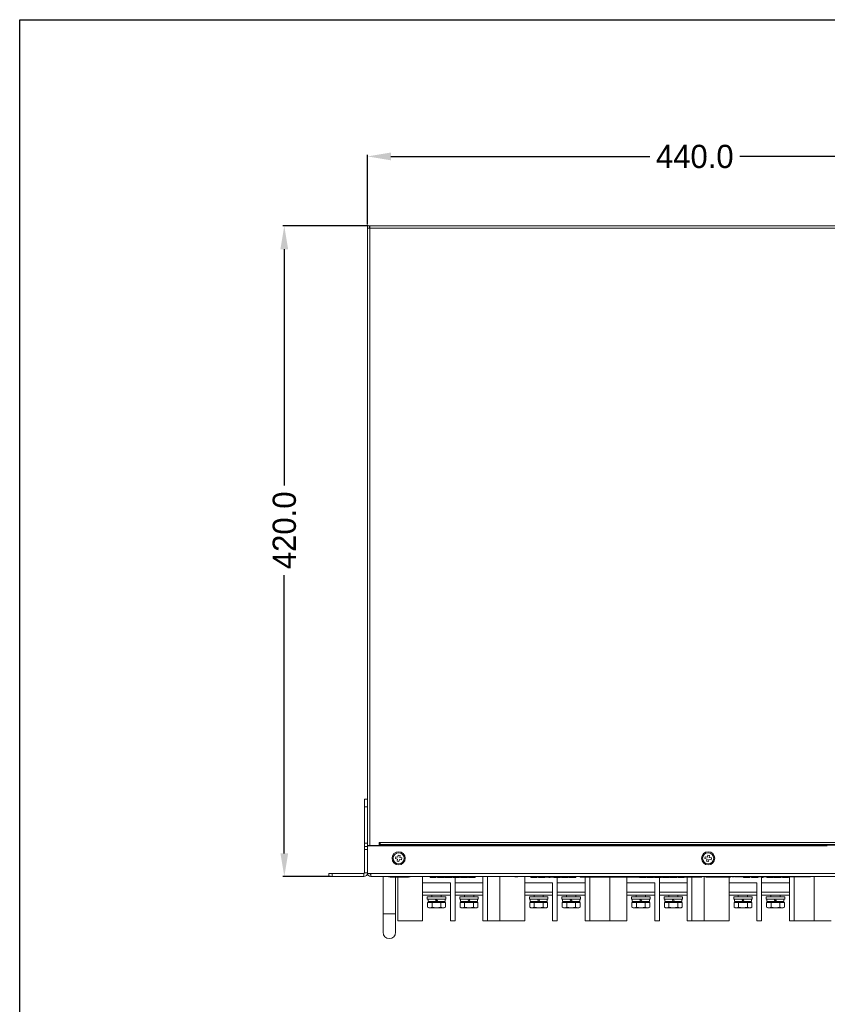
# Model space of a CAD drawing. Header units: millimetres. Extents: x -2390 to -1520, y 516 to 1788.
# Tile 32 of 33: x -2390 to -1868, y 1152 to 1788. Entities that reach past the tile are written whole.
import ezdxf

# ---------------------------------------------------------------- set-up
doc = ezdxf.new("R2010")
doc.units = ezdxf.units.MM
doc.header["$PDSIZE"] = -1
doc.dimstyles.new('ISO-25', dxfattribs={"dimtxt": 2.5, "dimasz": 2.5, "dimexe": 1.25, "dimexo": 0.625, "dimtad": 1, "dimtxsty": 'Standard', "dimcen": 2.5, "dimadec": 0, "dimazin": 0, "dimtfac": 1, "dimtmove": 0, "dimatfit": 3, "dimfxl": 0, "dimarcsym": 0})

# ---------------------------------------------------------------- blocks, each defined once
blk = doc.blocks.new('*D14')
at = {"color": 4, "linetype": 'ByBlock', "lineweight": -2, "transparency": 16777216}
for p, q in [((-2165.43, 1655.59), (-2165.43, 1700.51)), ((-2150.43, 1699.51), (-1983.09, 1699.51)), ((-1740.43, 1699.51), (-1925.04, 1699.51)), ((-1725.43, 1655.59), (-1725.43, 1700.51))]:
    blk.add_line(p, q, dxfattribs=at)
at = {"color": 4, "linetype": 'ByBlock', "transparency": 16777216}
for points in [[(-2150.43, 1702.01), (-2150.43, 1697.01), (-2165.43, 1699.51)], [(-1740.43, 1702.01), (-1740.43, 1697.01), (-1725.43, 1699.51)]]:
    blk.add_solid(points, dxfattribs=at)
at = {"layer": 'Defpoints', "color": 0, "linetype": 'ByBlock', "transparency": 16777216}
for p in [(-1725.43, 1699.51), (-2165.43, 1654.59), (-1725.43, 1654.59)]:
    blk.add_point(p, dxfattribs=at)
at = {"color": 4, "linetype": 'ByBlock', "lineweight": 5, "transparency": 16777216, "insert": (-1954.07, 1707.01), "char_height": 15, "attachment_point": 2}
blk.add_mtext('440.0', dxfattribs=at)
blk = doc.blocks.new('*D15')
at = {"color": 4, "linetype": 'ByBlock', "lineweight": -2, "transparency": 16777216}
for p, q in [((-2165.03, 1654.59), (-2220.29, 1654.59)), ((-2219.29, 1639.59), (-2219.29, 1487.14)), ((-2219.29, 1249.59), (-2219.29, 1429.1)), ((-2189.43, 1234.59), (-2220.29, 1234.59))]:
    blk.add_line(p, q, dxfattribs=at)
at = {"color": 4, "linetype": 'ByBlock', "transparency": 16777216}
for points in [[(-2221.79, 1639.59), (-2216.79, 1639.59), (-2219.29, 1654.59)], [(-2221.79, 1249.59), (-2216.79, 1249.59), (-2219.29, 1234.59)]]:
    blk.add_solid(points, dxfattribs=at)
at = {"layer": 'Defpoints', "color": 0, "linetype": 'ByBlock', "transparency": 16777216}
for p in [(-2219.29, 1654.59), (-2164.03, 1654.59), (-2188.43, 1234.59)]:
    blk.add_point(p, dxfattribs=at)
at = {"color": 4, "linetype": 'ByBlock', "lineweight": 5, "transparency": 16777216, "insert": (-2226.79, 1458.12), "char_height": 15, "attachment_point": 2, "rotation": 90}
blk.add_mtext('420.0', dxfattribs=at)

msp = doc.modelspace()

# ---------------------------------------------------------------- linework, layer by layer
at = {"color": 7, "linetype": 'ByBlock', "lineweight": 5}
for p, q in [((-2164.23, 1654.59), (-2165.43, 1654.59)), ((-2165.43, 1653.19), (-2165.43, 1654.59)), ((-2165.43, 1254.59), (-2165.43, 1653.19)), ((-2164.03, 1653.19), (-2165.43, 1653.19)), ((-2164.23, 1653.19), (-2164.23, 1654.59)), ((-2164.23, 1654.59), (-2164.03, 1654.59)), ((-2164.03, 1653.19), (-2164.03, 1654.59)), ((-2164.03, 1654.59), (-1726.83, 1654.59)), ((-2164.03, 1653.19), (-2164.03, 1254.59)), ((-1726.83, 1653.19), (-2164.03, 1653.19)), ((-2167.43, 1284.59), (-2165.43, 1284.59)), ((-2167.43, 1279.59), (-2167.43, 1284.59)), ((-2165.43, 1279.59), (-2167.43, 1279.59)), ((-2167.43, 1279.59), (-2167.43, 1256.09)), ((-2167.43, 1256.09), (-2165.43, 1256.09)), ((-2167.43, 1254.09), (-2167.43, 1256.09)), ((-2167.43, 1254.09), (-2165.43, 1254.09)), ((-2167.43, 1252.09), (-2167.43, 1254.09)), ((-2165.43, 1254.59), (-2165.43, 1254.39)), ((-2164.03, 1254.59), (-2165.43, 1254.59)), ((-2165.43, 1236.59), (-2165.43, 1254.39)), ((-2165.43, 1254.39), (-1868.43, 1254.39)), ((-2164.03, 1254.59), (-2158.03, 1254.59)), ((-2158.93, 1254.59), (-2158.93, 1254.39)), ((-2157.43, 1256.59), (-2158.03, 1256.59)), ((-2158.03, 1256.59), (-2158.03, 1254.59)), ((-2157.43, 1256.58), (-2157.43, 1256.59)), ((-1733.43, 1256.58), (-2157.43, 1256.58)), ((-2157.43, 1255.26), (-2157.43, 1256.58)), ((-1733.43, 1255.26), (-2157.43, 1255.26)), ((-2157.43, 1255.03), (-2157.43, 1255.26)), ((-1733.43, 1255.03), (-2157.43, 1255.03)), ((-2157.43, 1254.84), (-2157.43, 1255.03)), ((-1733.43, 1254.84), (-2157.43, 1254.84)), ((-2157.43, 1254.39), (-2157.43, 1254.84)), ((-2165.43, 1252.09), (-2167.43, 1252.09)), ((-2167.43, 1237.09), (-2167.43, 1252.09)), ((-2147.28, 1247.35), (-2147.51, 1246.17)), ((-2147.51, 1246.17), (-2146.13, 1245.91)), ((-2145.91, 1247.09), (-2147.28, 1247.35)), ((-2146.13, 1245.91), (-2146.39, 1244.53)), ((-2145.65, 1248.46), (-2145.91, 1247.09)), ((-2144.47, 1248.24), (-2145.65, 1248.46)), ((-2144.73, 1246.87), (-2144.47, 1248.24)), ((-2143.35, 1246.61), (-2144.73, 1246.87)), ((-2143.58, 1245.43), (-2143.35, 1246.61)), ((-1947.28, 1247.35), (-1947.51, 1246.17)), ((-1947.51, 1246.17), (-1946.13, 1245.91)), ((-1945.91, 1247.09), (-1947.28, 1247.35)), ((-1946.13, 1245.91), (-1946.39, 1244.53)), ((-1945.65, 1248.46), (-1945.91, 1247.09)), ((-1944.47, 1248.24), (-1945.65, 1248.46)), ((-1944.73, 1246.87), (-1944.47, 1248.24)), ((-1943.35, 1246.61), (-1944.73, 1246.87)), ((-1943.58, 1245.43), (-1943.35, 1246.61)), ((-2146.39, 1244.53), (-2145.21, 1244.31)), ((-2145.21, 1244.31), (-2144.95, 1245.69)), ((-2144.95, 1245.69), (-2143.58, 1245.43)), ((-1946.39, 1244.53), (-1945.21, 1244.31)), ((-1945.21, 1244.31), (-1944.95, 1245.69)), ((-1944.95, 1245.69), (-1943.58, 1245.43)), ((-2190.43, 1234.59), (-2190.43, 1236.59)), ((-2190.43, 1236.59), (-2188.43, 1236.59)), ((-2188.43, 1234.59), (-2190.43, 1234.59)), ((-2188.43, 1236.59), (-2188.43, 1234.59)), ((-2188.43, 1236.59), (-2167.93, 1236.59)), ((-2188.43, 1234.59), (-2167.93, 1234.59)), ((-2167.93, 1234.59), (-2167.93, 1236.59)), ((-2167.43, 1237.09), (-2165.43, 1237.09)), ((-2165.43, 1236.59), (-2163.43, 1236.59)), ((-2163.43, 1236.59), (-1727.43, 1236.59)), ((-2163.43, 1236.59), (-2163.43, 1234.59)), ((-1727.43, 1234.59), (-2163.43, 1234.59)), ((-2155.43, 1234.59), (-2155.43, 1210.59)), ((-2151.95, 1234.59), (-2151.95, 1234.39)), ((-2151.95, 1234.39), (-2137.95, 1234.39)), ((-2150.95, 1234.39), (-2150.95, 1234.29)), ((-2150.95, 1234.29), (-2138.95, 1234.29)), ((-2148.95, 1234.24), (-2148.95, 1234.29)), ((-2145.45, 1234.24), (-2148.95, 1234.24)), ((-2147.43, 1210.59), (-2147.43, 1234.24)), ((-2145.93, 1234.24), (-2145.93, 1206.09)), ((-2145.45, 1234.24), (-2145.45, 1234.29)), ((-2144.45, 1234.24), (-2145.45, 1234.24)), ((-2144.45, 1234.24), (-2144.45, 1234.29)), ((-2140.95, 1234.24), (-2144.45, 1234.24)), ((-2140.95, 1234.24), (-2140.95, 1234.29)), ((-2138.95, 1234.29), (-2138.95, 1234.39)), ((-2137.95, 1234.39), (-2137.95, 1234.59)), ((-2129.93, 1234.59), (-2129.93, 1230.59)), ((-2129.93, 1206.09), (-2129.93, 1234.59)), ((-2125.13, 1234.09), (-2125.13, 1234.59)), ((-2125.13, 1234.09), (-2124.23, 1234.09)), ((-2124.23, 1234.09), (-2124.23, 1234.59)), ((-2124.23, 1234.09), (-2121.07, 1234.09)), ((-2121.07, 1234.09), (-2121.07, 1234.59)), ((-2120.33, 1234.09), (-2120.33, 1234.59)), ((-2118.15, 1234.09), (-2118.15, 1234.59)), ((-2116, 1234.09), (-2116, 1234.59)), ((-2115.49, 1234.09), (-2115.49, 1234.59)), ((-2115.49, 1234.09), (-2113.54, 1234.09)), ((-2113.54, 1234.09), (-2113.54, 1234.59)), ((-2113.54, 1234.09), (-2112.76, 1234.09)), ((-2112.76, 1234.09), (-2112.76, 1234.59)), ((-2112.76, 1234.09), (-2110.81, 1234.09)), ((-2110.81, 1234.09), (-2110.81, 1234.59)), ((-2110.19, 1234.09), (-2110.19, 1234.59)), ((-2110.19, 1234.09), (-2108.86, 1234.09)), ((-2108.93, 1234.09), (-2108.93, 1230.59)), ((-2108.93, 1206.09), (-2108.93, 1234.09)), ((-2108.86, 1234.09), (-2108.86, 1234.59)), ((-2106.06, 1234.09), (-2106.06, 1234.59)), ((-2105.43, 1234.09), (-2105.43, 1234.59)), ((-2105.43, 1234.09), (-2100.98, 1234.09)), ((-2100.98, 1234.09), (-2100.98, 1234.59)), ((-2100.28, 1234.09), (-2100.28, 1234.59)), ((-2097.98, 1234.09), (-2097.98, 1234.59)), ((-2096.03, 1234.03), (-2096.03, 1234.59)), ((-2095.99, 1234.09), (-2095.99, 1234.59)), ((-2090.93, 1206.09), (-2090.93, 1234.59)), ((-2087.93, 1206.09), (-2087.93, 1234.59)), ((-2079.93, 1234.59), (-2079.93, 1206.09)), ((-2070.23, 1234.59), (-2070.23, 1234.39)), ((-2070.2, 1234.39), (-2070.2, 1234.59)), ((-2070.2, 1234.39), (-2070.18, 1234.39)), ((-2070.18, 1234.39), (-2070.18, 1234.59)), ((-2070.18, 1234.39), (-2070.12, 1234.39)), ((-2070.12, 1234.39), (-2070.12, 1234.59)), ((-2070.12, 1234.39), (-2069.79, 1234.39)), ((-2069.79, 1234.39), (-2069.79, 1234.59)), ((-2069.79, 1234.39), (-2069.48, 1234.39)), ((-2069.48, 1234.39), (-2069.48, 1234.59)), ((-2069.48, 1234.39), (-2069.42, 1234.39)), ((-2069.42, 1234.39), (-2069.42, 1234.59)), ((-2069.42, 1234.39), (-2069.39, 1234.39)), ((-2069.39, 1234.39), (-2069.39, 1234.59)), ((-2069.39, 1234.39), (-2069.38, 1234.39)), ((-2069.38, 1234.39), (-2069.38, 1234.59)), ((-2069.35, 1234.39), (-2069.35, 1234.59)), ((-2069.23, 1234.59), (-2069.23, 1234.39)), ((-2069.23, 1234.39), (-2069.23, 1234.59)), ((-2069.23, 1234.39), (-2069.21, 1234.39)), ((-2069.21, 1234.39), (-2069.21, 1234.59)), ((-2069.21, 1234.39), (-2069.18, 1234.39)), ((-2069.18, 1234.39), (-2069.18, 1234.59)), ((-2069.18, 1234.39), (-2068.76, 1234.39)), ((-2068.76, 1234.39), (-2068.76, 1234.59)), ((-2068.76, 1234.39), (-2068.7, 1234.39)), ((-2068.7, 1234.39), (-2068.7, 1234.59)), ((-2068.67, 1234.39), (-2068.67, 1234.59)), ((-2068.67, 1234.39), (-2068.64, 1234.39)), ((-2068.64, 1234.39), (-2068.64, 1234.59)), ((-2068.6, 1234.39), (-2068.6, 1234.59)), ((-2068.6, 1234.39), (-2068.58, 1234.39)), ((-2068.58, 1234.39), (-2068.58, 1234.59)), ((-2068.58, 1234.39), (-2068.51, 1234.39)), ((-2068.51, 1234.39), (-2068.51, 1234.59)), ((-2068.5, 1234.39), (-2068.5, 1234.59)), ((-2063.93, 1234.59), (-2063.93, 1230.59)), ((-2063.93, 1206.09), (-2063.93, 1234.59)), ((-2060.1, 1234.09), (-2060.1, 1234.59)), ((-2057.91, 1234.09), (-2057.91, 1234.59)), ((-2056, 1234.09), (-2056, 1234.59)), ((-2055.03, 1234.09), (-2055.03, 1234.59)), ((-2055.03, 1234.09), (-2053.08, 1234.09)), ((-2053.08, 1234.09), (-2053.08, 1234.59)), ((-2052.44, 1234.59), (-2052.44, 1234.29)), ((-2052.44, 1234.29), (-2040.04, 1234.29)), ((-2050.97, 1234.09), (-2050.97, 1234.29)), ((-2050.79, 1234.09), (-2050.77, 1234.09)), ((-2050.77, 1234.09), (-2050.77, 1234.29)), ((-2048.47, 1234.09), (-2048.47, 1234.29)), ((-2048.47, 1234.09), (-2047.58, 1234.09)), ((-2047.58, 1234.09), (-2047.58, 1234.29)), ((-2045.04, 1234.09), (-2045.04, 1234.29)), ((-2045.04, 1234.09), (-2043.71, 1234.09)), ((-2042.93, 1234.09), (-2042.93, 1230.59)), ((-2042.93, 1206.09), (-2042.93, 1234.09)), ((-2040.91, 1234.09), (-2040.91, 1234.29)), ((-2040.28, 1234.09), (-2040.28, 1234.29)), ((-2040.28, 1234.09), (-2035.84, 1234.09)), ((-2040.04, 1234.59), (-2040.04, 1234.29)), ((-2035.84, 1234.09), (-2035.84, 1234.59)), ((-2035.13, 1234.09), (-2035.13, 1234.59)), ((-2032.83, 1234.09), (-2032.83, 1234.59)), ((-2030.88, 1234.03), (-2030.88, 1234.35)), ((-2030.84, 1234.09), (-2030.84, 1234.35)), ((-2028.07, 1234.59), (-2028.07, 1234.29)), ((-2028.07, 1234.29), (-1986.07, 1234.29)), ((-2024.93, 1206.09), (-2024.93, 1234.29)), ((-2021.93, 1206.09), (-2021.93, 1234.29)), ((-2008.93, 1234.29), (-2008.93, 1206.09)), ((-1997.93, 1234.29), (-1997.93, 1230.59)), ((-1997.93, 1206.09), (-1997.93, 1234.29)), ((-1989.79, 1234.09), (-1989.79, 1234.29)), ((-1989.79, 1234.09), (-1988.9, 1234.09)), ((-1988.9, 1234.09), (-1988.9, 1234.29)), ((-1988.9, 1234.09), (-1985.74, 1234.09)), ((-1986.07, 1234.59), (-1986.07, 1234.29)), ((-1985.74, 1234.09), (-1985.74, 1234.59)), ((-1985, 1234.09), (-1985, 1234.59)), ((-1984.29, 1234.59), (-1984.29, 1234.28)), ((-1984.29, 1234.28), (-1968.29, 1234.28)), ((-1982.81, 1234.09), (-1982.81, 1234.28)), ((-1980.67, 1234.09), (-1980.67, 1234.28)), ((-1980.16, 1234.09), (-1980.16, 1234.28)), ((-1980.16, 1234.09), (-1978.21, 1234.09)), ((-1978.21, 1234.09), (-1978.21, 1234.28)), ((-1978.21, 1234.09), (-1977.43, 1234.09)), ((-1977.43, 1234.09), (-1977.43, 1234.28)), ((-1977.43, 1234.09), (-1975.48, 1234.09)), ((-1976.93, 1234.09), (-1976.93, 1230.59)), ((-1976.93, 1206.09), (-1976.93, 1234.09)), ((-1975.48, 1234.09), (-1975.48, 1234.28)), ((-1974.86, 1234.09), (-1974.86, 1234.28)), ((-1974.86, 1234.09), (-1973.53, 1234.09)), ((-1970.72, 1234.09), (-1970.72, 1234.28)), ((-1970.1, 1234.09), (-1970.1, 1234.28)), ((-1970.1, 1234.09), (-1965.65, 1234.09)), ((-1968.29, 1234.59), (-1968.29, 1234.28)), ((-1965.65, 1234.09), (-1965.65, 1234.59)), ((-1965.49, 1234.59), (-1965.49, 1234.28)), ((-1965.49, 1234.28), (-1949.49, 1234.28)), ((-1964.87, 1234.09), (-1964.87, 1234.28)), ((-1964.87, 1234.09), (-1962.84, 1234.09)), ((-1960.89, 1234.09), (-1960.89, 1234.28)), ((-1960.7, 1234.09), (-1960.7, 1234.28)), ((-1958.93, 1206.09), (-1958.93, 1234.28)), ((-1955.93, 1206.09), (-1955.93, 1234.28)), ((-1949.49, 1234.59), (-1949.49, 1234.28)), ((-1947.93, 1234.59), (-1947.93, 1206.09)), ((-1946.93, 1234.59), (-1946.93, 1234.26)), ((-1946.93, 1234.26), (-1930.93, 1234.26)), ((-1931.93, 1234.26), (-1931.93, 1230.59)), ((-1931.93, 1206.09), (-1931.93, 1234.26)), ((-1930.93, 1234.59), (-1930.93, 1234.26)), ((-1930.23, 1234.59), (-1930.23, 1234.39)), ((-1930.2, 1234.39), (-1930.2, 1234.59)), ((-1930.2, 1234.39), (-1930.18, 1234.39)), ((-1930.18, 1234.39), (-1930.18, 1234.59)), ((-1930.18, 1234.39), (-1930.12, 1234.39)), ((-1930.12, 1234.39), (-1930.12, 1234.59)), ((-1930.12, 1234.39), (-1929.79, 1234.39)), ((-1929.79, 1234.39), (-1929.79, 1234.59)), ((-1929.79, 1234.39), (-1929.48, 1234.39)), ((-1929.48, 1234.39), (-1929.48, 1234.59)), ((-1929.48, 1234.39), (-1929.42, 1234.39)), ((-1929.42, 1234.39), (-1929.42, 1234.59)), ((-1929.42, 1234.39), (-1929.39, 1234.39)), ((-1929.39, 1234.39), (-1929.39, 1234.59)), ((-1929.39, 1234.39), (-1929.38, 1234.39)), ((-1929.38, 1234.39), (-1929.38, 1234.59)), ((-1929.35, 1234.39), (-1929.35, 1234.59)), ((-1929.23, 1234.59), (-1929.23, 1234.39)), ((-1929.23, 1234.39), (-1929.23, 1234.59)), ((-1929.23, 1234.39), (-1929.21, 1234.39)), ((-1929.21, 1234.39), (-1929.21, 1234.59)), ((-1929.21, 1234.39), (-1929.18, 1234.39)), ((-1929.18, 1234.39), (-1929.18, 1234.59)), ((-1929.18, 1234.39), (-1928.76, 1234.39)), ((-1928.76, 1234.39), (-1928.76, 1234.59)), ((-1928.76, 1234.39), (-1928.7, 1234.39)), ((-1928.7, 1234.39), (-1928.7, 1234.59)), ((-1928.67, 1234.39), (-1928.67, 1234.59)), ((-1928.67, 1234.39), (-1928.64, 1234.39)), ((-1928.64, 1234.39), (-1928.64, 1234.59)), ((-1928.6, 1234.39), (-1928.6, 1234.59)), ((-1928.6, 1234.39), (-1928.58, 1234.39)), ((-1928.58, 1234.39), (-1928.58, 1234.59)), ((-1928.58, 1234.39), (-1928.51, 1234.39)), ((-1928.51, 1234.39), (-1928.51, 1234.59)), ((-1928.5, 1234.39), (-1928.5, 1234.59)), ((-1928.05, 1234.59), (-1928.05, 1234.39)), ((-1928.05, 1234.39), (-1879.35, 1234.39)), ((-1922.5, 1234.09), (-1922.5, 1234.39)), ((-1920.31, 1234.09), (-1920.31, 1234.39)), ((-1918.4, 1234.09), (-1918.4, 1234.39)), ((-1917.43, 1234.09), (-1917.43, 1234.39)), ((-1917.43, 1234.09), (-1915.48, 1234.09)), ((-1915.48, 1234.09), (-1915.48, 1234.39)), ((-1913.37, 1234.09), (-1913.37, 1234.39)), ((-1913.19, 1234.09), (-1913.17, 1234.09)), ((-1913.17, 1234.09), (-1913.17, 1234.39)), ((-1910.93, 1234.39), (-1910.93, 1230.59)), ((-1910.93, 1206.09), (-1910.93, 1234.39)), ((-1910.87, 1234.09), (-1910.87, 1234.39)), ((-1910.87, 1234.09), (-1909.98, 1234.09)), ((-1909.98, 1234.09), (-1909.98, 1234.39)), ((-1907.44, 1234.09), (-1907.44, 1234.39)), ((-1907.44, 1234.09), (-1906.11, 1234.09)), ((-1903.31, 1234.09), (-1903.31, 1234.39)), ((-1902.68, 1234.09), (-1902.68, 1234.39)), ((-1902.68, 1234.09), (-1898.24, 1234.09)), ((-1898.24, 1234.09), (-1898.24, 1234.39)), ((-1897.46, 1234.09), (-1897.46, 1234.39)), ((-1897.46, 1234.09), (-1895.43, 1234.09)), ((-1893.48, 1234.09), (-1893.48, 1234.39)), ((-1893.28, 1234.09), (-1893.28, 1234.39)), ((-1892.93, 1206.09), (-1892.93, 1234.39)), ((-1889.93, 1206.09), (-1889.93, 1234.39)), ((-1879.35, 1234.59), (-1879.35, 1234.39)), ((-1876.93, 1234.59), (-1876.93, 1206.09)), ((-2129.93, 1230.59), (-2111.93, 1230.59)), ((-2111.93, 1230.59), (-2111.93, 1206.09)), ((-2108.93, 1230.59), (-2090.93, 1230.59)), ((-2090.93, 1230.59), (-2090.93, 1206.09)), ((-2063.93, 1230.59), (-2045.93, 1230.59)), ((-2045.93, 1230.59), (-2045.93, 1206.09)), ((-2042.93, 1230.59), (-2024.93, 1230.59)), ((-2024.93, 1230.59), (-2024.93, 1206.09)), ((-1997.93, 1230.59), (-1979.93, 1230.59)), ((-1979.93, 1230.59), (-1979.93, 1206.09)), ((-1976.93, 1230.59), (-1958.93, 1230.59)), ((-1958.93, 1230.59), (-1958.93, 1206.09)), ((-1931.93, 1230.59), (-1913.93, 1230.59)), ((-1913.93, 1230.59), (-1913.93, 1206.09)), ((-1910.93, 1230.59), (-1892.93, 1230.59)), ((-1892.93, 1230.59), (-1892.93, 1206.09)), ((-2111.93, 1224.59), (-2129.93, 1224.59)), ((-2111.93, 1222.59), (-2129.93, 1222.59)), ((-2126.93, 1221.59), (-2126.93, 1219.99)), ((-2114.93, 1221.59), (-2126.93, 1221.59)), ((-2123.93, 1222.59), (-2123.93, 1221.59)), ((-2117.93, 1221.59), (-2117.93, 1222.59)), ((-2114.93, 1219.99), (-2114.93, 1221.59)), ((-2090.93, 1224.59), (-2108.93, 1224.59)), ((-2090.93, 1222.59), (-2108.93, 1222.59)), ((-2105.93, 1221.59), (-2105.93, 1219.99)), ((-2093.93, 1221.59), (-2105.93, 1221.59)), ((-2102.93, 1222.59), (-2102.93, 1221.59)), ((-2096.93, 1221.59), (-2096.93, 1222.59)), ((-2093.93, 1219.99), (-2093.93, 1221.59)), ((-2045.93, 1224.59), (-2063.93, 1224.59)), ((-2045.93, 1222.59), (-2063.93, 1222.59)), ((-2060.93, 1221.59), (-2060.93, 1219.99)), ((-2048.93, 1221.59), (-2060.93, 1221.59)), ((-2057.93, 1222.59), (-2057.93, 1221.59)), ((-2051.93, 1221.59), (-2051.93, 1222.59)), ((-2048.93, 1219.99), (-2048.93, 1221.59)), ((-2024.93, 1224.59), (-2042.93, 1224.59)), ((-2024.93, 1222.59), (-2042.93, 1222.59)), ((-2039.93, 1221.59), (-2039.93, 1219.99)), ((-2027.93, 1221.59), (-2039.93, 1221.59)), ((-2036.93, 1222.59), (-2036.93, 1221.59)), ((-2030.93, 1221.59), (-2030.93, 1222.59)), ((-2027.93, 1219.99), (-2027.93, 1221.59)), ((-1979.93, 1224.59), (-1997.93, 1224.59)), ((-1979.93, 1222.59), (-1997.93, 1222.59)), ((-1994.93, 1221.59), (-1994.93, 1219.99)), ((-1982.93, 1221.59), (-1994.93, 1221.59)), ((-1991.93, 1222.59), (-1991.93, 1221.59)), ((-1985.93, 1221.59), (-1985.93, 1222.59)), ((-1982.93, 1219.99), (-1982.93, 1221.59)), ((-1958.93, 1224.59), (-1976.93, 1224.59)), ((-1958.93, 1222.59), (-1976.93, 1222.59)), ((-1973.93, 1221.59), (-1973.93, 1219.99)), ((-1961.93, 1221.59), (-1973.93, 1221.59)), ((-1970.93, 1222.59), (-1970.93, 1221.59)), ((-1964.93, 1221.59), (-1964.93, 1222.59)), ((-1961.93, 1219.99), (-1961.93, 1221.59)), ((-1913.93, 1224.59), (-1931.93, 1224.59)), ((-1913.93, 1222.59), (-1931.93, 1222.59)), ((-1928.93, 1221.59), (-1928.93, 1219.99)), ((-1916.93, 1221.59), (-1928.93, 1221.59)), ((-1925.93, 1222.59), (-1925.93, 1221.59)), ((-1919.93, 1221.59), (-1919.93, 1222.59)), ((-1916.93, 1219.99), (-1916.93, 1221.59)), ((-1892.93, 1224.59), (-1910.93, 1224.59)), ((-1892.93, 1222.59), (-1910.93, 1222.59)), ((-1907.93, 1221.59), (-1907.93, 1219.99)), ((-1895.93, 1221.59), (-1907.93, 1221.59)), ((-1904.93, 1222.59), (-1904.93, 1221.59)), ((-1898.93, 1221.59), (-1898.93, 1222.59)), ((-1895.93, 1219.99), (-1895.93, 1221.59)), ((-2126.93, 1219.99), (-2114.93, 1219.99)), ((-2126.7, 1214.83), (-2126.7, 1217.89)), ((-2125.26, 1217.89), (-2126.7, 1217.89)), ((-2126.7, 1214.83), (-2125.93, 1214.39)), ((-2126.7, 1214.83), (-2125.26, 1214.39)), ((-2126.43, 1219.99), (-2126.43, 1218.39)), ((-2120.93, 1218.39), (-2126.43, 1218.39)), ((-2125.43, 1218.39), (-2125.93, 1217.89)), ((-2125.93, 1214.39), (-2125.26, 1214.39)), ((-2123.82, 1217.89), (-2125.26, 1217.89)), ((-2125.26, 1214.39), (-2123.82, 1214.83)), ((-2125.26, 1214.39), (-2120.93, 1214.39)), ((-2123.82, 1214.83), (-2123.82, 1217.89)), ((-2120.93, 1217.89), (-2123.82, 1217.89)), ((-2123.82, 1214.83), (-2120.93, 1214.39)), ((-2120.13, 1218.39), (-2120.93, 1218.39)), ((-2118.04, 1217.89), (-2120.93, 1217.89)), ((-2120.93, 1214.39), (-2118.04, 1214.83)), ((-2120.93, 1214.39), (-2116.6, 1214.39)), ((-2115.43, 1218.39), (-2120.13, 1218.39)), ((-2118.04, 1217.89), (-2118.04, 1214.83)), ((-2116.6, 1217.89), (-2118.04, 1217.89)), ((-2118.04, 1214.83), (-2116.6, 1214.39)), ((-2115.16, 1217.89), (-2116.6, 1217.89)), ((-2116.6, 1214.39), (-2115.16, 1214.83)), ((-2116.6, 1214.39), (-2115.93, 1214.39)), ((-2115.93, 1217.89), (-2116.43, 1218.39)), ((-2115.93, 1214.39), (-2115.16, 1214.83)), ((-2115.43, 1218.39), (-2115.43, 1219.99)), ((-2115.16, 1217.89), (-2115.16, 1214.83)), ((-2105.93, 1219.99), (-2093.93, 1219.99)), ((-2105.7, 1214.83), (-2105.7, 1217.89)), ((-2104.26, 1217.89), (-2105.7, 1217.89)), ((-2105.7, 1214.83), (-2104.93, 1214.39)), ((-2105.7, 1214.83), (-2104.26, 1214.39)), ((-2105.43, 1219.99), (-2105.43, 1218.39)), ((-2099.93, 1218.39), (-2105.43, 1218.39)), ((-2104.43, 1218.39), (-2104.93, 1217.89)), ((-2104.93, 1214.39), (-2104.26, 1214.39)), ((-2102.82, 1217.89), (-2104.26, 1217.89)), ((-2104.26, 1214.39), (-2102.82, 1214.83)), ((-2104.26, 1214.39), (-2099.93, 1214.39)), ((-2102.82, 1214.83), (-2102.82, 1217.89)), ((-2099.93, 1217.89), (-2102.82, 1217.89)), ((-2102.82, 1214.83), (-2099.93, 1214.39)), ((-2099.13, 1218.39), (-2099.93, 1218.39)), ((-2097.04, 1217.89), (-2099.93, 1217.89)), ((-2099.93, 1214.39), (-2097.04, 1214.83)), ((-2099.93, 1214.39), (-2095.6, 1214.39)), ((-2094.43, 1218.39), (-2099.13, 1218.39)), ((-2097.04, 1217.89), (-2097.04, 1214.83)), ((-2095.6, 1217.89), (-2097.04, 1217.89)), ((-2097.04, 1214.83), (-2095.6, 1214.39)), ((-2094.16, 1217.89), (-2095.6, 1217.89)), ((-2095.6, 1214.39), (-2094.16, 1214.83)), ((-2095.6, 1214.39), (-2094.93, 1214.39)), ((-2094.93, 1217.89), (-2095.43, 1218.39)), ((-2094.93, 1214.39), (-2094.16, 1214.83)), ((-2094.43, 1218.39), (-2094.43, 1219.99)), ((-2094.16, 1217.89), (-2094.16, 1214.83)), ((-2060.93, 1219.99), (-2048.93, 1219.99)), ((-2060.7, 1214.83), (-2060.7, 1217.89)), ((-2059.26, 1217.89), (-2060.7, 1217.89)), ((-2060.7, 1214.83), (-2059.93, 1214.39)), ((-2060.7, 1214.83), (-2059.26, 1214.39)), ((-2060.43, 1219.99), (-2060.43, 1218.39)), ((-2054.93, 1218.39), (-2060.43, 1218.39)), ((-2059.43, 1218.39), (-2059.93, 1217.89)), ((-2059.93, 1214.39), (-2059.26, 1214.39)), ((-2057.82, 1217.89), (-2059.26, 1217.89)), ((-2059.26, 1214.39), (-2057.82, 1214.83)), ((-2059.26, 1214.39), (-2054.93, 1214.39)), ((-2057.82, 1214.83), (-2057.82, 1217.89)), ((-2054.93, 1217.89), (-2057.82, 1217.89)), ((-2057.82, 1214.83), (-2054.93, 1214.39)), ((-2054.13, 1218.39), (-2054.93, 1218.39)), ((-2052.04, 1217.89), (-2054.93, 1217.89)), ((-2054.93, 1214.39), (-2052.04, 1214.83)), ((-2054.93, 1214.39), (-2050.6, 1214.39)), ((-2049.43, 1218.39), (-2054.13, 1218.39)), ((-2052.04, 1217.89), (-2052.04, 1214.83)), ((-2050.6, 1217.89), (-2052.04, 1217.89)), ((-2052.04, 1214.83), (-2050.6, 1214.39)), ((-2049.16, 1217.89), (-2050.6, 1217.89)), ((-2050.6, 1214.39), (-2049.16, 1214.83)), ((-2050.6, 1214.39), (-2049.93, 1214.39)), ((-2049.93, 1217.89), (-2050.43, 1218.39)), ((-2049.93, 1214.39), (-2049.16, 1214.83)), ((-2049.43, 1218.39), (-2049.43, 1219.99)), ((-2049.16, 1217.89), (-2049.16, 1214.83)), ((-2039.93, 1219.99), (-2027.93, 1219.99)), ((-2039.7, 1214.83), (-2039.7, 1217.89)), ((-2038.26, 1217.89), (-2039.7, 1217.89)), ((-2039.7, 1214.83), (-2038.93, 1214.39)), ((-2039.7, 1214.83), (-2038.26, 1214.39)), ((-2039.43, 1219.99), (-2039.43, 1218.39)), ((-2033.93, 1218.39), (-2039.43, 1218.39)), ((-2038.43, 1218.39), (-2038.93, 1217.89)), ((-2038.93, 1214.39), (-2038.26, 1214.39)), ((-2036.82, 1217.89), (-2038.26, 1217.89)), ((-2038.26, 1214.39), (-2036.82, 1214.83)), ((-2038.26, 1214.39), (-2033.93, 1214.39)), ((-2036.82, 1214.83), (-2036.82, 1217.89)), ((-2033.93, 1217.89), (-2036.82, 1217.89)), ((-2036.82, 1214.83), (-2033.93, 1214.39)), ((-2033.13, 1218.39), (-2033.93, 1218.39)), ((-2031.04, 1217.89), (-2033.93, 1217.89)), ((-2033.93, 1214.39), (-2031.04, 1214.83)), ((-2033.93, 1214.39), (-2029.6, 1214.39)), ((-2028.43, 1218.39), (-2033.13, 1218.39)), ((-2031.04, 1217.89), (-2031.04, 1214.83)), ((-2029.6, 1217.89), (-2031.04, 1217.89)), ((-2031.04, 1214.83), (-2029.6, 1214.39)), ((-2028.16, 1217.89), (-2029.6, 1217.89)), ((-2029.6, 1214.39), (-2028.16, 1214.83)), ((-2029.6, 1214.39), (-2028.93, 1214.39)), ((-2028.93, 1217.89), (-2029.43, 1218.39)), ((-2028.93, 1214.39), (-2028.16, 1214.83)), ((-2028.43, 1218.39), (-2028.43, 1219.99)), ((-2028.16, 1217.89), (-2028.16, 1214.83)), ((-1994.93, 1219.99), (-1982.93, 1219.99)), ((-1994.7, 1214.83), (-1994.7, 1217.89)), ((-1993.26, 1217.89), (-1994.7, 1217.89)), ((-1994.7, 1214.83), (-1993.93, 1214.39)), ((-1994.7, 1214.83), (-1993.26, 1214.39)), ((-1994.43, 1219.99), (-1994.43, 1218.39)), ((-1988.93, 1218.39), (-1994.43, 1218.39)), ((-1993.43, 1218.39), (-1993.93, 1217.89)), ((-1993.93, 1214.39), (-1993.26, 1214.39)), ((-1991.82, 1217.89), (-1993.26, 1217.89)), ((-1993.26, 1214.39), (-1991.82, 1214.83)), ((-1993.26, 1214.39), (-1988.93, 1214.39)), ((-1991.82, 1214.83), (-1991.82, 1217.89)), ((-1988.93, 1217.89), (-1991.82, 1217.89)), ((-1991.82, 1214.83), (-1988.93, 1214.39)), ((-1988.13, 1218.39), (-1988.93, 1218.39)), ((-1986.04, 1217.89), (-1988.93, 1217.89)), ((-1988.93, 1214.39), (-1986.04, 1214.83)), ((-1988.93, 1214.39), (-1984.6, 1214.39)), ((-1983.43, 1218.39), (-1988.13, 1218.39)), ((-1986.04, 1217.89), (-1986.04, 1214.83)), ((-1984.6, 1217.89), (-1986.04, 1217.89)), ((-1986.04, 1214.83), (-1984.6, 1214.39)), ((-1983.16, 1217.89), (-1984.6, 1217.89)), ((-1984.6, 1214.39), (-1983.16, 1214.83)), ((-1984.6, 1214.39), (-1983.93, 1214.39)), ((-1983.93, 1217.89), (-1984.43, 1218.39)), ((-1983.93, 1214.39), (-1983.16, 1214.83)), ((-1983.43, 1218.39), (-1983.43, 1219.99)), ((-1983.16, 1217.89), (-1983.16, 1214.83)), ((-1973.93, 1219.99), (-1961.93, 1219.99)), ((-1973.7, 1214.83), (-1973.7, 1217.89)), ((-1972.26, 1217.89), (-1973.7, 1217.89)), ((-1973.7, 1214.83), (-1972.93, 1214.39)), ((-1973.7, 1214.83), (-1972.26, 1214.39)), ((-1973.43, 1219.99), (-1973.43, 1218.39)), ((-1967.93, 1218.39), (-1973.43, 1218.39)), ((-1972.43, 1218.39), (-1972.93, 1217.89)), ((-1972.93, 1214.39), (-1972.26, 1214.39)), ((-1970.82, 1217.89), (-1972.26, 1217.89)), ((-1972.26, 1214.39), (-1970.82, 1214.83)), ((-1972.26, 1214.39), (-1967.93, 1214.39)), ((-1970.82, 1214.83), (-1970.82, 1217.89)), ((-1967.93, 1217.89), (-1970.82, 1217.89)), ((-1970.82, 1214.83), (-1967.93, 1214.39)), ((-1967.93, 1219.99), (-1967.13, 1218.39)), ((-1967.13, 1218.39), (-1967.93, 1218.39)), ((-1965.04, 1217.89), (-1967.93, 1217.89)), ((-1967.93, 1214.39), (-1965.04, 1214.83)), ((-1967.93, 1214.39), (-1963.6, 1214.39)), ((-1962.43, 1218.39), (-1967.13, 1218.39)), ((-1965.04, 1217.89), (-1965.04, 1214.83)), ((-1963.6, 1217.89), (-1965.04, 1217.89)), ((-1965.04, 1214.83), (-1963.6, 1214.39)), ((-1962.16, 1217.89), (-1963.6, 1217.89)), ((-1963.6, 1214.39), (-1962.16, 1214.83)), ((-1963.6, 1214.39), (-1962.93, 1214.39)), ((-1962.93, 1217.89), (-1963.43, 1218.39)), ((-1962.93, 1214.39), (-1962.16, 1214.83)), ((-1962.43, 1218.39), (-1962.43, 1219.99)), ((-1962.16, 1217.89), (-1962.16, 1214.83)), ((-1928.93, 1219.99), (-1916.93, 1219.99)), ((-1928.7, 1214.83), (-1928.7, 1217.89)), ((-1927.26, 1217.89), (-1928.7, 1217.89)), ((-1928.7, 1214.83), (-1927.93, 1214.39)), ((-1928.7, 1214.83), (-1927.26, 1214.39)), ((-1928.43, 1219.99), (-1928.43, 1218.39)), ((-1922.93, 1218.39), (-1928.43, 1218.39)), ((-1927.43, 1218.39), (-1927.93, 1217.89)), ((-1927.93, 1214.39), (-1927.26, 1214.39)), ((-1925.82, 1217.89), (-1927.26, 1217.89)), ((-1927.26, 1214.39), (-1925.82, 1214.83)), ((-1927.26, 1214.39), (-1922.93, 1214.39)), ((-1925.82, 1214.83), (-1925.82, 1217.89)), ((-1922.93, 1217.89), (-1925.82, 1217.89)), ((-1925.82, 1214.83), (-1922.93, 1214.39)), ((-1922.93, 1218.39), (-1923.73, 1219.99)), ((-1922.13, 1218.39), (-1922.93, 1218.39)), ((-1920.04, 1217.89), (-1922.93, 1217.89)), ((-1922.93, 1214.39), (-1920.04, 1214.83)), ((-1922.93, 1214.39), (-1918.6, 1214.39)), ((-1917.43, 1218.39), (-1922.13, 1218.39)), ((-1920.04, 1217.89), (-1920.04, 1214.83)), ((-1918.6, 1217.89), (-1920.04, 1217.89)), ((-1920.04, 1214.83), (-1918.6, 1214.39)), ((-1917.16, 1217.89), (-1918.6, 1217.89)), ((-1918.6, 1214.39), (-1917.16, 1214.83)), ((-1918.6, 1214.39), (-1917.93, 1214.39)), ((-1917.93, 1217.89), (-1918.43, 1218.39)), ((-1917.93, 1214.39), (-1917.16, 1214.83)), ((-1917.43, 1218.39), (-1917.43, 1219.99)), ((-1917.16, 1217.89), (-1917.16, 1214.83)), ((-1907.93, 1219.99), (-1895.93, 1219.99)), ((-1907.7, 1214.83), (-1907.7, 1217.89)), ((-1906.26, 1217.89), (-1907.7, 1217.89)), ((-1907.7, 1214.83), (-1906.93, 1214.39)), ((-1907.7, 1214.83), (-1906.26, 1214.39)), ((-1907.43, 1219.99), (-1907.43, 1218.39)), ((-1901.93, 1218.39), (-1907.43, 1218.39)), ((-1906.43, 1218.39), (-1906.93, 1217.89)), ((-1906.93, 1214.39), (-1906.26, 1214.39)), ((-1904.82, 1217.89), (-1906.26, 1217.89)), ((-1906.26, 1214.39), (-1904.82, 1214.83)), ((-1906.26, 1214.39), (-1901.93, 1214.39)), ((-1904.82, 1214.83), (-1904.82, 1217.89)), ((-1901.93, 1217.89), (-1904.82, 1217.89)), ((-1904.82, 1214.83), (-1901.93, 1214.39)), ((-1901.13, 1218.39), (-1901.93, 1218.39)), ((-1899.04, 1217.89), (-1901.93, 1217.89)), ((-1901.93, 1214.39), (-1899.04, 1214.83)), ((-1901.93, 1214.39), (-1897.6, 1214.39)), ((-1896.43, 1218.39), (-1901.13, 1218.39)), ((-1899.04, 1217.89), (-1899.04, 1214.83)), ((-1897.6, 1217.89), (-1899.04, 1217.89)), ((-1899.04, 1214.83), (-1897.6, 1214.39)), ((-1896.16, 1217.89), (-1897.6, 1217.89)), ((-1897.6, 1214.39), (-1896.16, 1214.83)), ((-1897.6, 1214.39), (-1896.93, 1214.39)), ((-1896.93, 1217.89), (-1897.43, 1218.39)), ((-1896.93, 1214.39), (-1896.16, 1214.83)), ((-1896.43, 1218.39), (-1896.43, 1219.99)), ((-1896.16, 1217.89), (-1896.16, 1214.83)), ((-2155.43, 1210.59), (-2155.43, 1198.59)), ((-2147.43, 1198.59), (-2147.43, 1210.59)), ((-2145.93, 1206.09), (-2129.93, 1206.09)), ((-2111.93, 1206.09), (-2108.93, 1206.09)), ((-2090.93, 1206.09), (-2087.93, 1206.09)), ((-2079.93, 1206.09), (-2090.93, 1206.09)), ((-2079.93, 1206.09), (-2063.93, 1206.09)), ((-2045.93, 1206.09), (-2042.93, 1206.09)), ((-2024.93, 1206.09), (-2021.93, 1206.09)), ((-2008.93, 1206.09), (-2024.93, 1206.09)), ((-2008.93, 1206.09), (-1997.93, 1206.09)), ((-1979.93, 1206.09), (-1976.93, 1206.09)), ((-1958.93, 1206.09), (-1955.93, 1206.09)), ((-1947.93, 1206.09), (-1958.93, 1206.09)), ((-1947.93, 1206.09), (-1931.93, 1206.09)), ((-1913.93, 1206.09), (-1910.93, 1206.09)), ((-1892.93, 1206.09), (-1889.93, 1206.09)), ((-1876.93, 1206.09), (-1892.93, 1206.09)), ((-1876.93, 1206.09), (-1865.93, 1206.09))]:
    msp.add_line(p, q, dxfattribs=at)
at = {"color": 8, "linetype": 'ByBlock', "lineweight": 5}
for p, q in [((-2043.71, 1234.09), (-2043.71, 1234.29)), ((-1973.53, 1234.09), (-1973.53, 1234.28)), ((-1962.84, 1234.09), (-1962.84, 1234.28)), ((-1906.11, 1234.09), (-1906.11, 1234.39)), ((-1895.43, 1234.09), (-1895.43, 1234.39)), ((-2155.43, 1210.59), (-2147.43, 1210.59))]:
    msp.add_line(p, q, dxfattribs=at)
msp.add_lwpolyline([(-2390.26, 1787.78), (-1520.3, 1787.78), (-1520.3, 516.47), (-2390.26, 516.47)], close=True)
at = {"color": 7, "linetype": 'ByBlock', "lineweight": 5, "flags": 128}
for points in [[(-2120.93, 1218.39), (-2121.2, 1218.92), (-2121.46, 1219.46), (-2121.73, 1219.99)], [(-2120.93, 1219.99), (-2120.66, 1219.45), (-2120.4, 1218.92), (-2120.13, 1218.39)], [(-2099.93, 1218.39), (-2100.2, 1218.92), (-2100.46, 1219.46), (-2100.73, 1219.99)], [(-2099.93, 1219.99), (-2099.66, 1219.45), (-2099.4, 1218.92), (-2099.13, 1218.39)], [(-2054.93, 1218.39), (-2055.2, 1218.92), (-2055.46, 1219.46), (-2055.73, 1219.99)], [(-2054.93, 1219.99), (-2054.66, 1219.45), (-2054.4, 1218.92), (-2054.13, 1218.39)], [(-2033.93, 1218.39), (-2034.2, 1218.92), (-2034.46, 1219.46), (-2034.73, 1219.99)], [(-2033.93, 1219.99), (-2033.66, 1219.45), (-2033.4, 1218.92), (-2033.13, 1218.39)], [(-1988.93, 1218.39), (-1989.2, 1218.92), (-1989.46, 1219.46), (-1989.73, 1219.99)], [(-1988.93, 1219.99), (-1988.66, 1219.45), (-1988.4, 1218.92), (-1988.13, 1218.39)], [(-1967.93, 1218.39), (-1968.2, 1218.92), (-1968.46, 1219.46), (-1968.73, 1219.99)], [(-1922.93, 1219.99), (-1922.66, 1219.45), (-1922.4, 1218.92), (-1922.13, 1218.39)], [(-1901.93, 1218.39), (-1902.2, 1218.92), (-1902.46, 1219.46), (-1902.73, 1219.99)], [(-1901.93, 1219.99), (-1901.66, 1219.45), (-1901.4, 1218.92), (-1901.13, 1218.39)]]:
    msp.add_lwpolyline(points, dxfattribs=at)
at = {"color": 7, "linetype": 'ByBlock', "lineweight": 5}
for centre, radius in [((-2145.43, 1246.39), 4.25), ((-2145.43, 1246.39), 3.6), ((-1945.43, 1246.39), 4.25), ((-1945.43, 1246.39), 3.6)]:
    msp.add_circle(centre, radius, dxfattribs=at)
for centre, radius, start, end in [((-2167.93, 1237.09), 2.5, 270, 0), ((-2167.93, 1237.09), 0.5, 270, 0), ((-2163.43, 1236.59), 2, 180, 270), ((-2163.43, 1236.59), 0.5, 180, 270), ((-2036.74, 1235.84), 1.5, 236.44269, 303.55731), ((-2031.04, 1235.84), 1.5, 236.44269, 303.55731), ((-2151.43, 1198.59), 4, 180, 0)]:
    msp.add_arc(centre, radius, start, end, dxfattribs=at)
for points, knots in [([(-2120.33, 1234.09), (-2120.32, 1234.09), (-2120.3, 1234.09), (-2120.09, 1234.09), (-2119.68, 1234.09), (-2119.25, 1234.09), (-2118.72, 1234.09), (-2118.34, 1234.09), (-2118.15, 1234.09)], [0, 0, 0, 0, 0.25045, 0.500253, 0.625224, 0.750149, 0.874983, 1, 1, 1, 1]), ([(-2118.15, 1234.09), (-2117.96, 1234.09), (-2117.58, 1234.09), (-2117.05, 1234.09), (-2116.62, 1234.09), (-2116.23, 1234.09), (-2116.03, 1234.09), (-2116.01, 1234.09), (-2116, 1234.09)], [0, 0, 0, 0, 0.125002, 0.249824, 0.37472, 0.499702, 0.749559, 1, 1, 1, 1]), ([(-2108.86, 1234.09), (-2108.55, 1234.09), (-2107.92, 1234.09), (-2107.02, 1234.09), (-2106.37, 1234.09), (-2106.09, 1234.09), (-2106.07, 1234.09), (-2106.06, 1234.09)], [0, 0, 0, 0, 0.187071, 0.373423, 0.559233, 0.779289, 1, 1, 1, 1]), ([(-2100.28, 1234.09), (-2100.27, 1234.09), (-2100.24, 1234.09), (-2099.94, 1234.09), (-2099.31, 1234.09), (-2098.58, 1234.09), (-2098.18, 1234.09), (-2097.98, 1234.09)], [0, 0, 0, 0, 0.250871, 0.501118, 0.749803, 0.874837, 1, 1, 1, 1]), ([(-2097.98, 1234.09), (-2097.65, 1234.09), (-2096.98, 1234.09), (-2096.32, 1234.09), (-2096.04, 1234.09), (-2096.03, 1234.09), (-2096.03, 1234.09)], [0, 0, 0, 0, 0.278824, 0.558079, 0.778731, 1, 1, 1, 1]), ([(-2070.23, 1234.39), (-2070.23, 1234.39), (-2070.23, 1234.39), (-2070.2, 1234.39), (-2070.2, 1234.39), (-2070.2, 1234.39), (-2070.2, 1234.39), (-2070.2, 1234.39)], [0, 0, 0, 0, 0.101957, 0.285992, 0.523743, 0.761834, 1, 1, 1, 1]), ([(-2069.37, 1234.39), (-2069.37, 1234.39), (-2069.37, 1234.39), (-2069.35, 1234.39), (-2069.35, 1234.39), (-2069.35, 1234.39)], [0, 0, 0, 0, 0.447619, 0.805636, 1, 1, 1, 1]), ([(-2068.7, 1234.39), (-2068.7, 1234.39), (-2068.69, 1234.39), (-2068.68, 1234.39), (-2068.67, 1234.39)], [0, 0, 0, 0, 0.560575, 1, 1, 1, 1]), ([(-2068.64, 1234.39), (-2068.63, 1234.39), (-2068.62, 1234.39), (-2068.6, 1234.39), (-2068.6, 1234.39)], [0, 0, 0, 0, 0.56059, 1, 1, 1, 1]), ([(-2068.51, 1234.39), (-2068.51, 1234.39), (-2068.5, 1234.39), (-2068.5, 1234.39), (-2068.5, 1234.39)], [0, 0, 0, 0, 0.573522, 1, 1, 1, 1]), ([(-2060.1, 1234.09), (-2060.08, 1234.09), (-2060.06, 1234.09), (-2059.8, 1234.09), (-2059.22, 1234.09), (-2058.51, 1234.09), (-2058.11, 1234.09), (-2057.91, 1234.09)], [0, 0, 0, 0, 0.250947, 0.501387, 0.749855, 0.874823, 1, 1, 1, 1]), ([(-2057.91, 1234.09), (-2057.59, 1234.09), (-2056.94, 1234.09), (-2056.13, 1234.09), (-2056.05, 1234.09), (-2056, 1234.09)], [0, 0, 0, 0, 0.279947, 0.559894, 1, 1, 1, 1]), ([(-2053.08, 1234.09), (-2052.77, 1234.09), (-2052.17, 1234.09), (-2051.39, 1234.09), (-2051.01, 1234.09), (-2050.98, 1234.09), (-2050.97, 1234.09)], [0, 0, 0, 0, 0.280749, 0.559907, 0.77926, 1, 1, 1, 1]), ([(-2043.71, 1234.09), (-2043.4, 1234.09), (-2042.77, 1234.09), (-2041.88, 1234.09), (-2041.22, 1234.09), (-2040.95, 1234.09), (-2040.92, 1234.09), (-2040.91, 1234.09)], [0, 0, 0, 0, 0.187069, 0.373423, 0.559233, 0.779289, 1, 1, 1, 1]), ([(-2035.13, 1234.09), (-2035.12, 1234.09), (-2035.09, 1234.09), (-2034.79, 1234.09), (-2034.16, 1234.09), (-2033.44, 1234.09), (-2033.03, 1234.09), (-2032.83, 1234.09)], [0, 0, 0, 0, 0.250872, 0.501119, 0.749804, 0.874838, 1, 1, 1, 1]), ([(-2032.83, 1234.09), (-2032.5, 1234.09), (-2031.83, 1234.09), (-2031.17, 1234.09), (-2030.89, 1234.09), (-2030.89, 1234.09), (-2030.88, 1234.09)], [0, 0, 0, 0, 0.278826, 0.558079, 0.778731, 1, 1, 1, 1]), ([(-1985, 1234.09), (-1984.99, 1234.09), (-1984.96, 1234.09), (-1984.75, 1234.09), (-1984.35, 1234.09), (-1983.92, 1234.09), (-1983.38, 1234.09), (-1983, 1234.09), (-1982.81, 1234.09)], [0, 0, 0, 0, 0.25045, 0.500253, 0.625225, 0.75015, 0.874984, 1, 1, 1, 1]), ([(-1982.81, 1234.09), (-1982.62, 1234.09), (-1982.24, 1234.09), (-1981.71, 1234.09), (-1981.29, 1234.09), (-1980.9, 1234.09), (-1980.7, 1234.09), (-1980.68, 1234.09), (-1980.67, 1234.09)], [0, 0, 0, 0, 0.125003, 0.249826, 0.37472, 0.499702, 0.749559, 1, 1, 1, 1]), ([(-1973.53, 1234.09), (-1973.21, 1234.09), (-1972.59, 1234.09), (-1971.69, 1234.09), (-1971.03, 1234.09), (-1970.76, 1234.09), (-1970.73, 1234.09), (-1970.72, 1234.09)], [0, 0, 0, 0, 0.187069, 0.373423, 0.559233, 0.779289, 1, 1, 1, 1]), ([(-1962.84, 1234.09), (-1962.57, 1234.09), (-1962.02, 1234.09), (-1961.35, 1234.09), (-1960.95, 1234.09), (-1960.91, 1234.09), (-1960.89, 1234.09)], [0, 0, 0, 0, 0.28078, 0.55945, 0.779714, 1, 1, 1, 1]), ([(-1930.23, 1234.39), (-1930.23, 1234.39), (-1930.23, 1234.39), (-1930.2, 1234.39), (-1930.2, 1234.39), (-1930.2, 1234.39), (-1930.2, 1234.39), (-1930.2, 1234.39)], [0, 0, 0, 0, 0.101957, 0.285989, 0.523741, 0.761833, 1, 1, 1, 1]), ([(-1929.37, 1234.39), (-1929.37, 1234.39), (-1929.37, 1234.39), (-1929.35, 1234.39), (-1929.35, 1234.39), (-1929.35, 1234.39)], [0, 0, 0, 0, 0.447598, 0.805644, 1, 1, 1, 1]), ([(-1928.7, 1234.39), (-1928.7, 1234.39), (-1928.69, 1234.39), (-1928.68, 1234.39), (-1928.67, 1234.39)], [0, 0, 0, 0, 0.560569, 1, 1, 1, 1]), ([(-1928.64, 1234.39), (-1928.63, 1234.39), (-1928.62, 1234.39), (-1928.6, 1234.39), (-1928.6, 1234.39)], [0, 0, 0, 0, 0.56067, 1, 1, 1, 1]), ([(-1928.51, 1234.39), (-1928.51, 1234.39), (-1928.5, 1234.39), (-1928.5, 1234.39), (-1928.5, 1234.39)], [0, 0, 0, 0, 0.573588, 1, 1, 1, 1]), ([(-1922.5, 1234.09), (-1922.48, 1234.09), (-1922.46, 1234.09), (-1922.2, 1234.09), (-1921.62, 1234.09), (-1920.91, 1234.09), (-1920.51, 1234.09), (-1920.31, 1234.09)], [0, 0, 0, 0, 0.250944, 0.501385, 0.749858, 0.874824, 1, 1, 1, 1]), ([(-1920.31, 1234.09), (-1919.99, 1234.09), (-1919.34, 1234.09), (-1918.53, 1234.09), (-1918.45, 1234.09), (-1918.4, 1234.09)], [0, 0, 0, 0, 0.2799484, 0.5598947, 1, 1, 1, 1]), ([(-1915.48, 1234.09), (-1915.17, 1234.09), (-1914.57, 1234.09), (-1913.79, 1234.09), (-1913.41, 1234.09), (-1913.38, 1234.09), (-1913.37, 1234.09)], [0, 0, 0, 0, 0.280751, 0.55991, 0.779264, 1, 1, 1, 1]), ([(-1906.11, 1234.09), (-1905.8, 1234.09), (-1905.17, 1234.09), (-1904.28, 1234.09), (-1903.62, 1234.09), (-1903.35, 1234.09), (-1903.32, 1234.09), (-1903.31, 1234.09)], [0, 0, 0, 0, 0.187069, 0.373424, 0.559233, 0.779289, 1, 1, 1, 1]), ([(-1895.43, 1234.09), (-1895.15, 1234.09), (-1894.6, 1234.09), (-1893.93, 1234.09), (-1893.54, 1234.09), (-1893.5, 1234.09), (-1893.48, 1234.09)], [0, 0, 0, 0, 0.280778, 0.559451, 0.779714, 1, 1, 1, 1])]:
    msp.add_open_spline(points, degree=3, knots=knots, dxfattribs=at)

# ---------------------------------------------------------------- dimensions: what is measured, and where the dimension line sits
dim = msp.add_linear_dim(base=(-1725.43, 1699.51), p1=(-2165.43, 1654.59), p2=(-1725.43, 1654.59), dimstyle='ISO-25', override={"dimtxt": 15, "dimasz": 15, "dimexe": 1, "dimexo": 1, "dimgap": 1.524, "dimtad": 0, "dimdec": 1, "dimzin": 0, "dimdsep": 46, "dimclrd": 4, "dimclre": 4, "dimclrt": 4, "dimadec": 2, "dimazin": 2, "dimtdec": 1, "dimtzin": 0}, dxfattribs=at)
dim.commit()
dim.dimension.update_dxf_attribs({"geometry": '*D14', "text_midpoint": (-1954.07, 1699.51), "dimtype": 160})
dim = msp.add_linear_dim(base=(-2219.29, 1654.59), p1=(-2188.43, 1234.59), p2=(-2164.03, 1654.59), angle=90, dimstyle='ISO-25', override={"dimtxt": 15, "dimasz": 15, "dimexe": 1, "dimexo": 1, "dimgap": 1.524, "dimtad": 0, "dimdec": 1, "dimzin": 0, "dimdsep": 46, "dimclrd": 4, "dimclre": 4, "dimclrt": 4, "dimadec": 2, "dimazin": 2, "dimtdec": 1, "dimtzin": 0}, dxfattribs=at)
dim.commit()
dim.dimension.update_dxf_attribs({"geometry": '*D15', "text_midpoint": (-2219.29, 1458.12), "dimtype": 160})

doc.saveas('drawing.dxf')
